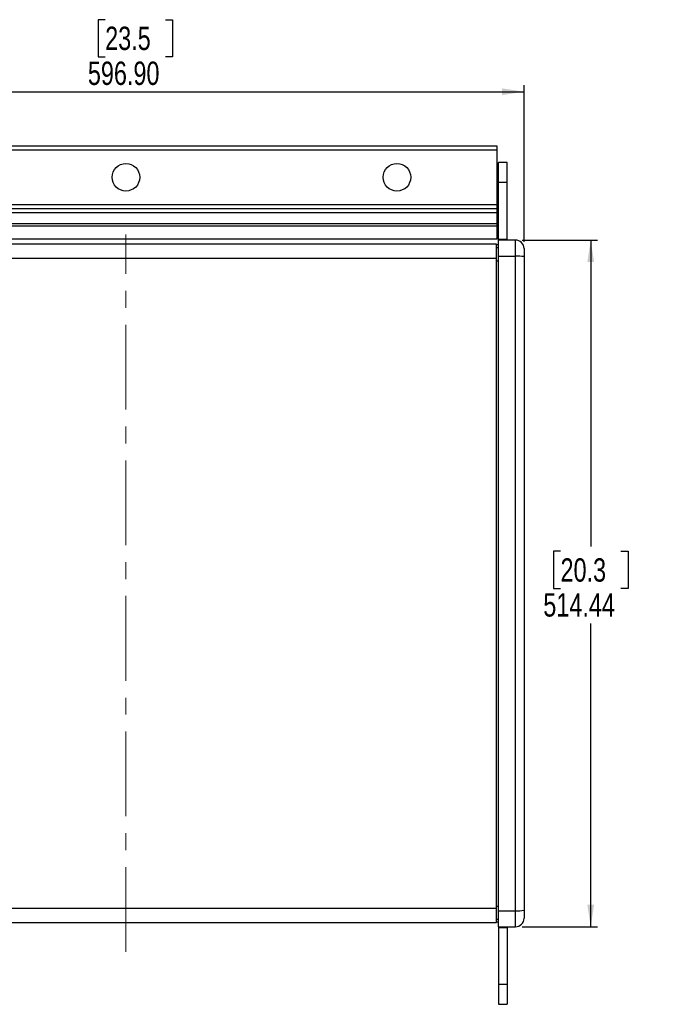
# Model space of a CAD drawing. Header units: millimetres. Extents: x 0 to 594, y 0 to 420.
# Tile 8 of 15: x 95 to 191, y 115 to 262. Entities that reach past the tile are written whole.
import ezdxf

# ---------------------------------------------------------------- set-up
doc = ezdxf.new("R2010")
doc.units = ezdxf.units.MM
doc.linetypes.add('CENTERX2', pattern=[20.32, 12.7, -2.54, 2.54, -2.54])
doc.layers.add('OUTLINE', color=7, linetype='Continuous')
doc.layers.add('SLD-0', color=7, linetype='Continuous')
doc.styles.add('SLDTEXTSTYLE0', font='TXT', dxfattribs={"width": 0.75})
doc.dimstyles.new('SLDDIMSTYLE0', dxfattribs={"dimtxt": 3.5, "dimasz": 3.302, "dimexe": 0, "dimexo": 0.0625, "dimgap": 0.875, "dimtad": 0, "dimtih": 1, "dimtoh": 1, "dimlfac": 5, "dimrnd": 1e-09, "dimzin": 12, "dimdsep": 46, "dimtxsty": 'SLDTEXTSTYLE0', "dimsah": 1, "dimcen": 0.09, "dimadec": 0, "dimazin": 3, "dimtfac": 1, "dimtofl": 0, "dimtmove": 0, "dimatfit": 3, "dimfxl": 1, "dimfrac": 2, "dimtolj": 1, "dimtzin": 12, "dimarcsym": 0})
doc.dimstyles.new('SLDDIMSTYLE1', dxfattribs={"dimtxt": 3.5, "dimasz": 3.302, "dimexe": 0, "dimexo": 0.0625, "dimgap": 0.875, "dimtad": 0, "dimtih": 1, "dimtoh": 1, "dimlfac": 5, "dimrnd": 1e-09, "dimzin": 4, "dimdsep": 46, "dimtxsty": 'SLDTEXTSTYLE0', "dimsah": 1, "dimcen": 0.09, "dimadec": 0, "dimazin": 1, "dimtfac": 1, "dimtofl": 0, "dimtmove": 0, "dimatfit": 3, "dimfxl": 1, "dimfrac": 2, "dimtolj": 1, "dimtzin": 12, "dimarcsym": 0})

# ---------------------------------------------------------------- blocks, each defined once
blk = doc.blocks.new('_D')
at = {"layer": 'OUTLINE', "transparency": 16777216}
for p, q in [((170.67, 229.17), (181.94, 229.17)), ((180.94, 229.17), (180.94, 183.25)), ((176.41, 182.54), (175.35, 182.54)), ((175.35, 182.54), (175.35, 176.98)), ((185.46, 182.54), (186.53, 182.54)), ((186.53, 182.54), (186.53, 176.98)), ((175.35, 176.98), (176.41, 176.98)), ((186.53, 176.98), (185.46, 176.98)), ((180.94, 126.28), (180.94, 171.74)), ((170.67, 126.28), (181.94, 126.28))]:
    blk.add_line(p, q, dxfattribs=at)
for points in [[(180.94, 229.17), (180.43, 225.87), (181.45, 225.87)], [(180.94, 126.28), (181.45, 129.58), (180.43, 129.58)]]:
    blk.add_solid(points, dxfattribs=at)
at = {"layer": 'OUTLINE', "transparency": 16777216, "char_height": 3.5, "attachment_point": 1, "style": 'SLDTEXTSTYLE0'}
for s, insert in [('20.3', (176.41, 181.49)), ('514.44', (173.83, 176.26))]:
    blk.add_mtext(s, dxfattribs=dict(at, insert=insert))
blk = doc.blocks.new('_D_1')
at = {"layer": 'OUTLINE', "transparency": 16777216}
for p, q in [((108.13, 262.2), (107.06, 262.2)), ((107.06, 262.2), (107.06, 256.64)), ((117.18, 262.2), (118.25, 262.2)), ((118.25, 262.2), (118.25, 256.64)), ((107.06, 256.64), (108.13, 256.64)), ((118.25, 256.64), (117.18, 256.64)), ((51.56, 228.9), (51.56, 252.41)), ((170.94, 228.9), (170.94, 252.41)), ((51.56, 251.41), (170.94, 251.41))]:
    blk.add_line(p, q, dxfattribs=at)
for points in [[(51.56, 251.41), (54.86, 250.9), (54.86, 251.91)], [(170.94, 251.41), (167.64, 251.91), (167.64, 250.9)]]:
    blk.add_solid(points, dxfattribs=at)
at = {"layer": 'OUTLINE', "transparency": 16777216, "char_height": 3.5, "attachment_point": 1, "style": 'SLDTEXTSTYLE0'}
for s, insert in [('23.5', (108.13, 261.16)), ('596.90', (105.54, 255.92))]:
    blk.add_mtext(s, dxfattribs=dict(at, insert=insert))

msp = doc.modelspace()

# ---------------------------------------------------------------- linework, layer by layer
at = {"color": 7, "linetype": 'Continuous', "lineweight": 25}
for p, q in [((55.6513, 243.2826), (166.8424, 243.2826)), ((166.8424, 242.6476), (55.6513, 242.6476)), ((166.8424, 243.2826), (166.8424, 242.6476)), ((166.8424, 242.6476), (166.8424, 234.5196)), ((168.3992, 240.787), (167.1292, 240.787)), ((167.1292, 237.8339), (167.1292, 240.787)), ((168.3992, 237.8339), (168.3992, 240.787)), ((167.1292, 237.8339), (168.3992, 237.8339)), ((167.1292, 229.3258), (167.1292, 237.8339)), ((168.3992, 229.3258), (168.3992, 237.8339)), ((55.6513, 234.5196), (166.8424, 234.5196)), ((55.6513, 233.8846), (166.8424, 233.8846)), ((166.8424, 233.2496), (55.6513, 233.2496)), ((166.8424, 234.5196), (166.8424, 233.8846)), ((166.8424, 233.8846), (166.8424, 233.2496)), ((166.8424, 233.2496), (166.8424, 231.6824)), ((55.6513, 231.6824), (166.8424, 231.6824)), ((166.8424, 231.6824), (166.8424, 231.2491)), ((166.8424, 231.2491), (55.6513, 231.2491)), ((166.8424, 231.2491), (166.8424, 229.3557)), ((55.6513, 229.3557), (166.8424, 229.3557)), ((166.8424, 229.3126), (55.6513, 229.3126)), ((166.8424, 229.3557), (166.8424, 229.3126)), ((167.1292, 229.3258), (168.3992, 229.3258)), ((167.1292, 229.168), (167.1292, 229.3258)), ((169.6692, 229.168), (167.1292, 229.168)), ((167.1292, 226.757), (167.1292, 229.168)), ((168.3992, 229.168), (168.3992, 229.3258)), ((166.7939, 228.5506), (55.7045, 228.5506)), ((166.7939, 226.4282), (166.7939, 228.5506)), ((166.7939, 228.4915), (167.1292, 228.4915)), ((167.1292, 228.0205), (166.7939, 228.0205)), ((170.9392, 227.898), (170.9392, 226.6925)), ((166.7939, 226.4282), (55.7045, 226.4282)), ((166.7939, 129.0191), (166.7939, 226.4282)), ((167.1292, 226.757), (169.6692, 226.757)), ((167.1292, 128.6903), (167.1292, 226.757)), ((169.6692, 128.6903), (169.6692, 226.757)), ((170.9392, 226.6925), (170.9392, 128.7547)), ((166.7939, 129.0191), (55.7045, 129.0191)), ((166.7939, 126.8967), (166.7939, 129.0191)), ((167.1292, 128.6903), (169.6692, 128.6903)), ((167.1292, 126.2792), (167.1292, 128.6903)), ((170.9392, 128.7547), (170.9392, 127.5492)), ((55.7045, 126.8967), (166.7939, 126.8967)), ((166.7939, 127.4267), (167.1292, 127.4267)), ((167.1292, 126.9558), (166.7939, 126.9558)), ((167.1292, 126.2792), (169.6692, 126.2792)), ((167.1292, 126.2792), (167.1292, 126.1215)), ((168.3992, 126.1215), (167.1292, 126.1215)), ((167.1292, 126.1215), (167.1292, 117.6135)), ((168.3992, 126.2792), (168.3992, 126.1215)), ((168.3992, 126.1215), (168.3992, 117.6135)), ((168.3992, 117.6135), (167.1292, 117.6135)), ((167.1292, 117.6135), (167.1292, 114.6602)), ((168.3992, 117.6135), (168.3992, 114.6602)), ((167.1292, 114.6602), (168.3992, 114.6602))]:
    msp.add_line(p, q, dxfattribs=at)
at = {"color": 8, "linetype": 'Continuous', "lineweight": 25}
for p, q in [((169.6692, 226.757), (169.6692, 229.168)), ((166.7939, 226.0904), (167.1292, 226.0904)), ((166.7939, 129.3569), (167.1292, 129.3569)), ((169.6692, 126.2792), (169.6692, 128.6903))]:
    msp.add_line(p, q, dxfattribs=at)
at = {"color": 7, "linetype": 'Continuous', "lineweight": 25}
for centre in [(111.2469, 238.5836), (151.8869, 238.5836)]:
    msp.add_circle(centre, 2.065, dxfattribs=at)
for centre, radius, start, end in [((169.6692, 227.898), 1.27, 0, 90), ((169.9859, 220.4537), 6.3112, 81.312182, 92.876161), ((169.9859, 134.9936), 6.3112, 267.123839, 278.687818), ((169.6692, 127.5492), 1.27, 270, 0)]:
    msp.add_arc(centre, radius, start, end, dxfattribs=at)
at = {"layer": 'SLD-0', "linetype": 'CENTERX2', "lineweight": 18}
msp.add_line((111.2492, 122.5084), (111.2492, 230.0205), dxfattribs=at)

# ---------------------------------------------------------------- dimensions: what is measured, and where the dimension line sits
at = {"layer": 'OUTLINE'}
dim = msp.add_linear_dim(base=(170.9392, 257.1588), p1=(51.5592, 227.898), p2=(170.9392, 227.898), dimstyle='SLDDIMSTYLE1', dxfattribs=at)
dim.commit()
dim.dimension.update_dxf_attribs({"geometry": '_D_1', "text_midpoint": (112.6554, 257.1588), "dimtype": 160})
dim = msp.add_linear_dim(base=(180.9392, 126.2792), p1=(169.6692, 229.168), p2=(169.6692, 126.2792), angle=90, dimstyle='SLDDIMSTYLE0', dxfattribs=at)
dim.commit()
dim.dimension.update_dxf_attribs({"geometry": '_D', "text_midpoint": (180.9392, 177.4965), "dimtype": 160})

doc.saveas('drawing.dxf')
